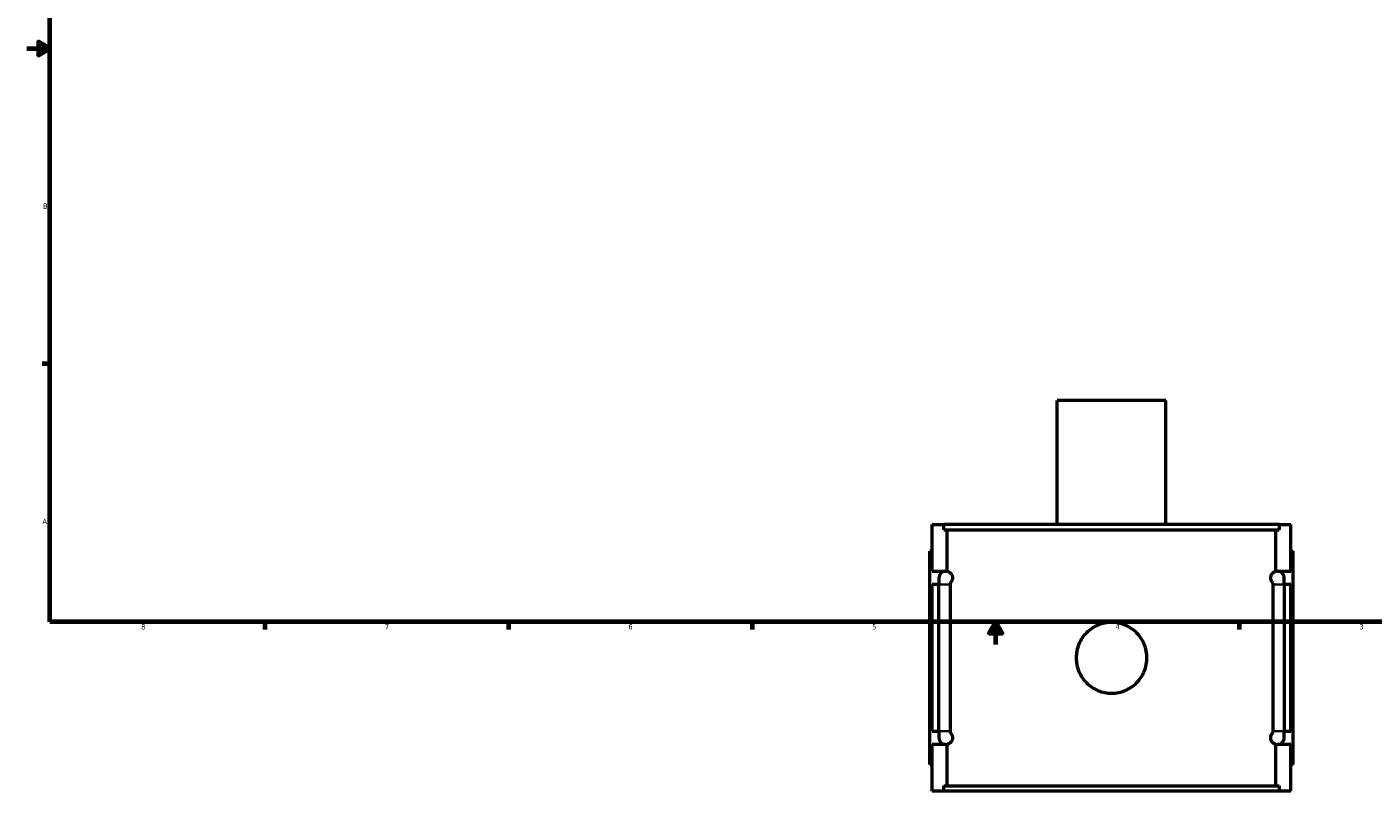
# Model space of a CAD drawing. Header units: inches. Extents: x -1.5 to 48.7, y -2 to 47.9.
# Tile 1 of 8: x 0.1 to 23.6, y -2 to 11.4. Entities that reach past the tile are written whole.
import ezdxf

# ---------------------------------------------------------------- set-up
doc = ezdxf.new("R2010")
doc.units = ezdxf.units.IN
doc.header["$MEASUREMENT"] = 0
for name, color, linetype, lineweight in [('Border (ANSI)', 7, 'Continuous', 70), ('Visible (ANSI)', 7, 'Continuous', 50), ('Visible Narrow (ANSI)', 7, 'Continuous', 35)]:
    doc.layers.add(name, color=color, linetype=linetype, lineweight=lineweight)
doc.styles.add('Note Text (ANSI)', font='tahoma.ttf')

# ---------------------------------------------------------------- blocks, each defined once
blk = doc.blocks.new('Borders Default Border')
at = {"layer": 'Border (ANSI)'}
for p, q in [((0.5, 5.5), (0.366, 5.5)), ((4.25, 1), (4.25, 0.866)), ((8.5, 1), (8.5, 0.866)), ((12.75, 1), (12.75, 0.866)), ((21.25, 1), (21.25, 0.866))]:
    blk.add_line(p, q, dxfattribs=at)
at = {"layer": 'Border (ANSI)', "flags": 128}
for points in [[(0.5, 1), (0.5, 21), (33.5, 21), (33.5, 1), (0.5, 1)], [(0.1, 11), (0.5, 11), (0.3, 11.115), (0.3, 10.885), (0.5, 11)], [(17, 0.6), (17, 1), (16.885, 0.8), (17.115, 0.8), (17, 1)]]:
    blk.add_lwpolyline(points, dxfattribs=at)
at = {"layer": 'Border (ANSI)', "color": 5, "true_color": 0x0000ff, "char_height": 0.0945, "attachment_point": 7, "style": 'Note Text (ANSI)'}
for s, insert in [('B', (0.384, 8.203)), ('A', (0.373, 2.703)), ('8', (2.094, 0.863)), ('7', (6.346, 0.866)), ('6', (10.595, 0.864)), ('5', (14.847, 0.864)), ('4', (19.092, 0.866)), ('3', (23.346, 0.864))]:
    blk.add_mtext(s, dxfattribs=dict(at, insert=insert))

msp = doc.modelspace()

# ---------------------------------------------------------------- linework, layer by layer
at = {"layer": 'Visible (ANSI)'}
for p, q in [((19.969, 4.86), (18.075, 4.86)), ((18.075, 2.695), (18.075, 4.86)), ((19.969, 2.695), (19.969, 4.86)), ((15.892, 1.883), (15.892, 2.695)), ((15.892, 2.695), (16.097, 2.695)), ((21.947, 2.695), (16.097, 2.695)), ((16.097, 2.602), (16.097, 2.695)), ((16.097, 2.602), (21.947, 2.602)), ((16.156, 1.88), (16.156, 2.602)), ((21.887, 1.88), (21.887, 2.602)), ((21.947, 2.695), (22.152, 2.695)), ((21.947, 2.695), (21.947, 2.602)), ((22.152, 1.883), (22.152, 2.695)), ((15.892, 2.23), (15.852, 2.23)), ((15.852, -1.49), (15.852, 2.23)), ((22.152, 2.23), (22.191, 2.23)), ((22.191, -1.49), (22.191, 2.23)), ((15.892, 1.883), (16.128, 1.883)), ((21.916, 1.883), (22.152, 1.883)), ((15.892, -0.907), (15.892, 1.647)), ((16.01, 1.647), (15.892, 1.647)), ((16.01, 1.765), (16.01, 1.647)), ((16.01, -0.907), (16.01, 1.647)), ((16.205, 1.647), (16.205, -0.907)), ((21.839, -0.907), (21.839, 1.647)), ((22.034, 1.647), (22.034, 1.765)), ((22.034, 1.647), (22.034, -0.907)), ((22.152, 1.647), (22.034, 1.647)), ((22.152, -0.907), (22.152, 1.647)), ((15.892, -0.907), (16.01, -0.907)), ((16.01, -0.907), (16.01, -1.025)), ((22.034, -1.025), (22.034, -0.907)), ((22.034, -0.907), (22.152, -0.907)), ((15.892, -1.955), (15.892, -1.143)), ((16.128, -1.143), (15.892, -1.143)), ((16.156, -1.862), (16.156, -1.139)), ((21.887, -1.862), (21.887, -1.139)), ((22.152, -1.143), (21.916, -1.143)), ((22.152, -1.955), (22.152, -1.143)), ((15.852, -1.49), (15.892, -1.49)), ((22.191, -1.49), (22.152, -1.49)), ((16.097, -1.862), (21.947, -1.862)), ((16.097, -1.955), (16.097, -1.862)), ((21.947, -1.862), (21.947, -1.955)), ((16.097, -1.955), (15.892, -1.955)), ((21.947, -1.955), (16.097, -1.955)), ((22.152, -1.955), (21.947, -1.955))]:
    msp.add_line(p, q, dxfattribs=at)
for centre, start, end in [((16.128, 1.765), 90, 180), ((16.128, 1.765), 76.0876, 90), ((21.916, 1.765), 90, 103.9124), ((21.916, 1.765), 0, 90), ((16.128, -1.025), 180, 270), ((16.128, -1.025), 270, 283.9124), ((21.916, -1.025), 256.0876, 270), ((21.916, -1.025), 270, 0)]:
    msp.add_arc(centre, 0.118, start, end, dxfattribs=at)
for points, knots in [([(16.156, 1.88), (16.16, 1.879), (16.165, 1.878), (16.18, 1.872), (16.191, 1.866), (16.209, 1.851), (16.216, 1.845), (16.228, 1.829), (16.234, 1.819), (16.241, 1.8), (16.243, 1.794), (16.245, 1.784), (16.245, 1.78), (16.246, 1.773), (16.246, 1.769), (16.246, 1.762), (16.246, 1.758), (16.245, 1.75), (16.245, 1.747), (16.243, 1.737), (16.241, 1.731), (16.234, 1.712), (16.228, 1.702), (16.216, 1.686), (16.21, 1.68), (16.205, 1.675)], [0.945072, 0.945072, 0.945072, 0.945072, 1.091079, 1.091079, 1.454772, 1.454772, 1.621113, 1.621113, 1.787455, 1.787455, 1.844848, 1.844848, 1.873544, 1.873544, 1.902241, 1.902241, 1.930937, 1.930937, 1.959633, 1.959633, 2.017026, 2.017026, 2.183368, 2.183368, 2.34001, 2.34001, 2.34001, 2.34001]), ([(21.839, 1.675), (21.834, 1.68), (21.828, 1.686), (21.816, 1.702), (21.809, 1.712), (21.803, 1.731), (21.801, 1.737), (21.799, 1.747), (21.798, 1.75), (21.798, 1.758), (21.798, 1.762), (21.798, 1.769), (21.798, 1.773), (21.798, 1.78), (21.799, 1.784), (21.801, 1.794), (21.803, 1.8), (21.809, 1.819), (21.816, 1.829), (21.828, 1.845), (21.834, 1.851), (21.852, 1.866), (21.864, 1.872), (21.879, 1.878), (21.883, 1.879), (21.887, 1.88)], [1.464153, 1.464153, 1.464153, 1.464153, 1.620812, 1.620812, 1.787142, 1.787142, 1.844533, 1.844533, 1.873228, 1.873228, 1.901923, 1.901923, 1.930619, 1.930619, 1.959314, 1.959314, 2.016704, 2.016704, 2.183034, 2.183034, 2.349364, 2.349364, 2.712985, 2.712985, 2.859087, 2.859087, 2.859087, 2.859087]), ([(19.639, 0.37), (19.639, 0.331), (19.635, 0.291), (19.62, 0.211), (19.608, 0.172), (19.576, 0.096), (19.557, 0.059), (19.511, -0.008), (19.486, -0.039), (19.431, -0.094), (19.4, -0.119), (19.333, -0.164), (19.296, -0.184), (19.22, -0.216), (19.181, -0.228), (19.101, -0.243), (19.061, -0.247), (18.983, -0.247), (18.943, -0.243), (18.863, -0.228), (18.823, -0.216), (18.747, -0.184), (18.711, -0.164), (18.644, -0.119), (18.613, -0.094), (18.558, -0.039), (18.532, -0.008), (18.487, 0.059), (18.467, 0.096), (18.436, 0.172), (18.424, 0.211), (18.408, 0.291), (18.405, 0.331), (18.405, 0.409), (18.408, 0.449), (18.424, 0.529), (18.436, 0.569), (18.467, 0.645), (18.487, 0.681), (18.532, 0.749), (18.558, 0.779), (18.613, 0.834), (18.644, 0.86), (18.711, 0.905), (18.747, 0.925), (18.823, 0.956), (18.863, 0.968), (18.943, 0.984), (18.983, 0.988), (19.061, 0.988), (19.101, 0.984), (19.181, 0.968), (19.22, 0.956), (19.296, 0.925), (19.333, 0.905), (19.4, 0.86), (19.431, 0.834), (19.486, 0.779), (19.511, 0.749), (19.557, 0.681), (19.576, 0.645), (19.608, 0.569), (19.62, 0.529), (19.635, 0.449), (19.639, 0.409), (19.639, 0.37)], [0, 0, 0, 0, 0.296297, 0.296297, 0.592594, 0.592594, 0.888891, 0.888891, 1.185188, 1.185188, 1.481464, 1.481464, 1.77774, 1.77774, 2.074016, 2.074016, 2.370292, 2.370292, 2.666569, 2.666569, 2.962845, 2.962845, 3.259121, 3.259121, 3.555397, 3.555397, 3.851694, 3.851694, 4.147991, 4.147991, 4.444288, 4.444288, 4.740585, 4.740585, 5.036882, 5.036882, 5.333179, 5.333179, 5.629476, 5.629476, 5.925773, 5.925773, 6.222049, 6.222049, 6.518325, 6.518325, 6.814601, 6.814601, 7.110877, 7.110877, 7.407153, 7.407153, 7.70343, 7.70343, 7.999706, 7.999706, 8.295982, 8.295982, 8.592279, 8.592279, 8.888576, 8.888576, 9.184873, 9.184873, 9.48117, 9.48117, 9.48117, 9.48117]), ([(16.205, -0.935), (16.21, -0.939), (16.216, -0.945), (16.228, -0.961), (16.234, -0.971), (16.241, -0.99), (16.243, -0.996), (16.245, -1.006), (16.245, -1.01), (16.246, -1.017), (16.246, -1.021), (16.246, -1.028), (16.246, -1.032), (16.245, -1.04), (16.245, -1.043), (16.243, -1.053), (16.241, -1.059), (16.234, -1.078), (16.228, -1.088), (16.216, -1.105), (16.209, -1.111), (16.191, -1.126), (16.18, -1.132), (16.165, -1.137), (16.16, -1.138), (16.156, -1.139)], [1.464471, 1.464471, 1.464471, 1.464471, 1.621113, 1.621113, 1.787455, 1.787455, 1.844848, 1.844848, 1.873544, 1.873544, 1.902241, 1.902241, 1.930937, 1.930937, 1.959633, 1.959633, 2.017026, 2.017026, 2.183368, 2.183368, 2.34971, 2.34971, 2.713402, 2.713402, 2.859409, 2.859409, 2.859409, 2.859409]), ([(21.887, -1.139), (21.883, -1.138), (21.879, -1.137), (21.864, -1.132), (21.852, -1.126), (21.834, -1.111), (21.828, -1.105), (21.816, -1.088), (21.809, -1.078), (21.803, -1.059), (21.801, -1.053), (21.799, -1.043), (21.798, -1.04), (21.798, -1.032), (21.798, -1.028), (21.798, -1.021), (21.798, -1.017), (21.798, -1.01), (21.799, -1.006), (21.801, -0.996), (21.803, -0.99), (21.809, -0.971), (21.816, -0.961), (21.828, -0.945), (21.834, -0.939), (21.839, -0.935)], [0.94476, 0.94476, 0.94476, 0.94476, 1.090862, 1.090862, 1.454483, 1.454483, 1.620812, 1.620812, 1.787142, 1.787142, 1.844533, 1.844533, 1.873228, 1.873228, 1.901923, 1.901923, 1.930619, 1.930619, 1.959314, 1.959314, 2.016704, 2.016704, 2.183034, 2.183034, 2.339693, 2.339693, 2.339693, 2.339693])]:
    msp.add_open_spline(points, degree=3, knots=knots, dxfattribs=at)
for points in [[(16.205, 1.675), (16.205, 1.666), (16.205, 1.657), (16.205, 1.647)], [(21.839, 1.647), (21.839, 1.657), (21.839, 1.666), (21.839, 1.675)], [(16.205, -0.907), (16.205, -0.916), (16.205, -0.925), (16.205, -0.935)], [(21.839, -0.935), (21.839, -0.925), (21.839, -0.916), (21.839, -0.907)]]:
    msp.add_open_spline(points, degree=3, dxfattribs=at)
at = {"layer": 'Visible Narrow (ANSI)'}
for p, q in [((16.194, 1.647), (16.011, 1.647)), ((21.849, 1.647), (22.033, 1.647)), ((16.194, -0.907), (16.011, -0.907)), ((21.849, -0.907), (22.033, -0.907))]:
    msp.add_line(p, q, dxfattribs=at)

# ---------------------------------------------------------------- block references
msp.add_blockref('Borders Default Border', (0, 0))

doc.saveas('drawing.dxf')
